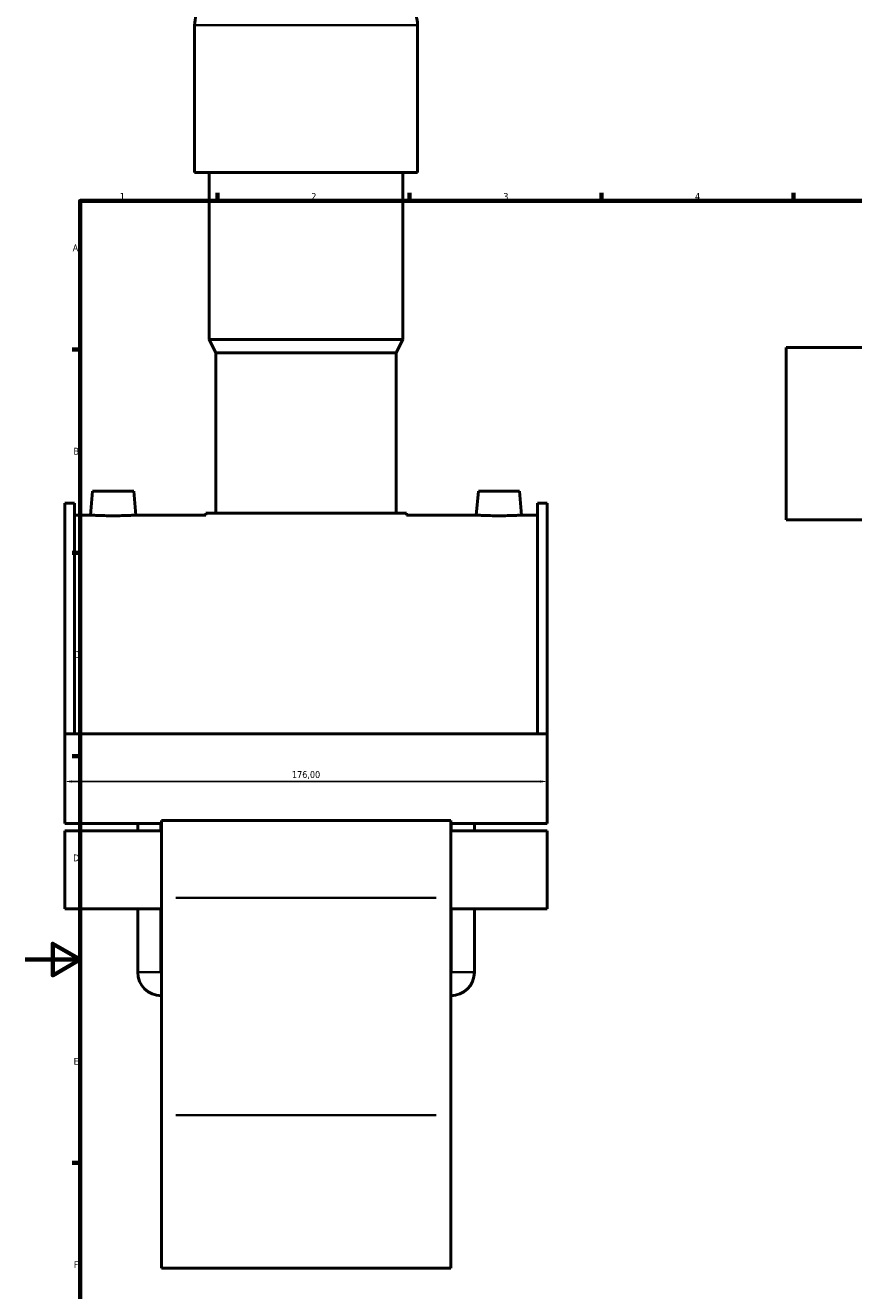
# Model space of a CAD drawing. Header units: millimetres. Extents: x 0 to 1027, y -235 to 1226.
# Tile 2 of 8: x 0 to 302, y 176 to 638. Entities that reach past the tile are written whole.
import ezdxf

# ---------------------------------------------------------------- set-up
doc = ezdxf.new("R2010")
doc.units = ezdxf.units.MM
for name, color, linetype, lineweight in [('Border (ISO)', 7, 'Continuous', 70), ('Dimension (ISO)', 7, 'Continuous', 25), ('Visible (ISO)', 7, 'Continuous', 50), ('Visible Narrow (ISO)', 7, 'Continuous', 35)]:
    doc.layers.add(name, color=color, linetype=linetype, lineweight=lineweight)
doc.styles.add('Note Text (ISO)', font='tahoma.ttf')
doc.dimstyles.new('Default (ISO)', dxfattribs={"dimtxt": 2.5, "dimasz": 2.5, "dimexe": 3.175, "dimexo": 0, "dimgap": 0.762, "dimtad": 1, "dimrnd": 1e-08, "dimzin": 0, "dimtxsty": 'Note Text (ISO)', "dimcen": 0.09, "dimdle": 10, "dimclrd": 256, "dimclre": 256, "dimclrt": 232, "dimazin": 0, "dimtfac": 1.40208, "dimtmove": 0, "dimatfit": 3, "dimfxl": 1, "dimtolj": 1, "dimtzin": 0, "dimlwd": -1, "dimlwe": -1, "dimarcsym": 0})

# ---------------------------------------------------------------- blocks, each defined once
blk = doc.blocks.new('Borders Default Border')
at = {"layer": 'Border (ISO)'}
for p, q in [((70.08, 574), (70.08, 576.9)), ((140.17, 574), (140.17, 576.9)), ((210.25, 574), (210.25, 576.9)), ((280.33, 574), (280.33, 576.9)), ((20, 519.75), (17.1, 519.75)), ((20, 445.5), (17.1, 445.5)), ((20, 371.25), (17.1, 371.25)), ((20, 222.75), (17.1, 222.75))]:
    blk.add_line(p, q, dxfattribs=at)
at = {"layer": 'Border (ISO)', "flags": 128}
for points in [[(20, 20), (20, 574), (821, 574), (821, 20), (20, 20)], [(0, 297), (20, 297), (10, 302.77), (10, 291.23), (20, 297)]]:
    blk.add_lwpolyline(points, dxfattribs=at)
at = {"layer": 'Border (ISO)', "color": 232, "true_color": 0xca0064, "char_height": 2.5, "attachment_point": 7, "style": 'Note Text (ISO)'}
for s, insert in [('1', (34.48, 574.4)), ('2', (104.37, 574.4)), ('3', (174.43, 574.35)), ('4', (244.42, 574.4)), ('A', (17.29, 555.62)), ('B', (17.59, 481.37)), ('C', (17.43, 407.08)), ('D', (17.43, 332.88)), ('E', (17.64, 258.63)), ('F', (17.7, 184.38))]:
    blk.add_mtext(s, dxfattribs=dict(at, insert=insert))
blk = doc.blocks.new('*D14')
at = {"layer": 'Defpoints', "color": 0, "transparency": 16777216}
for p in [(14.46, 363.05), (14.46, 362.03), (190.46, 363.05)]:
    blk.add_point(p, dxfattribs=at)
at = {"layer": 'Dimension (ISO)', "transparency": 16777216}
for p, q in [((14.46, 363.05), (14.46, 358.85)), ((187.96, 362.03), (16.96, 362.03)), ((190.46, 363.05), (190.46, 358.85))]:
    blk.add_line(p, q, dxfattribs=at)
for points in [[(16.96, 362.44), (16.96, 361.61), (14.46, 362.03)], [(187.96, 362.44), (187.96, 361.61), (190.46, 362.03)]]:
    blk.add_solid(points, dxfattribs=at)
at = {"layer": 'Dimension (ISO)', "color": 232, "true_color": 0xca0064, "transparency": 16777216, "insert": (102.46, 364.37), "char_height": 2.5, "attachment_point": 5, "style": 'Note Text (ISO)'}
blk.add_mtext('\\A1;176,00', dxfattribs=at)

msp = doc.modelspace()

# ---------------------------------------------------------------- linework, layer by layer
at = {"layer": 'Visible (ISO)'}
for p, q in [((61.792, 584.432), (61.792, 638.112)), ((143.125, 584.432), (143.125, 638.112)), ((143.125, 584.432), (61.792, 584.432)), ((67.079, 523.432), (67.079, 584.432)), ((137.839, 523.432), (137.839, 584.432)), ((137.839, 523.432), (67.079, 523.432)), ((69.519, 518.552), (67.079, 523.432)), ((135.399, 518.552), (137.839, 523.432)), ((135.399, 518.552), (69.519, 518.552)), ((69.519, 459.992), (69.519, 518.552)), ((135.399, 459.992), (135.399, 518.552)), ((277.654, 457.532), (277.654, 520.532)), ((277.654, 520.532), (429.724, 520.532)), ((24.559, 468.032), (23.793, 459.282)), ((39.559, 468.032), (24.559, 468.032)), ((39.559, 468.032), (40.324, 459.282)), ((165.359, 468.032), (164.593, 459.282)), ((165.359, 468.032), (180.359, 468.032)), ((180.359, 468.032), (181.124, 459.282)), ((14.459, 463.669), (14.459, 379.398)), ((14.459, 463.669), (17.979, 463.669)), ((17.979, 379.398), (17.979, 463.669)), ((186.939, 379.398), (186.939, 463.669)), ((186.939, 463.669), (190.459, 463.669)), ((190.459, 463.669), (190.459, 379.398)), ((23.793, 459.282), (17.979, 459.282)), ((65.859, 459.282), (40.324, 459.282)), ((139.059, 459.992), (65.859, 459.992)), ((65.859, 459.282), (65.859, 459.992)), ((139.059, 459.282), (139.059, 459.992)), ((164.593, 459.282), (139.059, 459.282)), ((186.939, 459.282), (181.124, 459.282)), ((277.654, 457.532), (421.093, 457.532)), ((14.459, 379.398), (14.459, 346.706)), ((190.459, 379.398), (14.459, 379.398)), ((190.459, 346.706), (190.459, 379.398)), ((49.659, 346.706), (14.459, 346.706)), ((41.009, 343.986), (41.009, 346.706)), ((49.509, 343.986), (49.509, 346.706)), ((49.659, 347.736), (49.659, 319.587)), ((155.259, 347.736), (49.659, 347.736)), ((155.259, 319.587), (155.259, 347.736)), ((190.459, 346.706), (155.259, 346.706)), ((155.409, 343.986), (155.409, 346.706)), ((163.909, 343.986), (163.909, 346.706)), ((14.459, 343.986), (14.459, 315.524)), ((49.659, 343.986), (14.459, 343.986)), ((190.459, 343.986), (155.259, 343.986)), ((190.459, 315.524), (190.459, 343.986)), ((49.659, 240.222), (49.659, 319.587)), ((155.259, 319.587), (155.259, 240.222)), ((49.659, 315.524), (14.459, 315.524)), ((41.009, 292.432), (41.009, 315.524)), ((49.509, 292.432), (49.509, 315.524)), ((190.459, 315.524), (155.259, 315.524)), ((155.409, 292.432), (155.409, 315.524)), ((163.909, 292.432), (163.909, 315.524)), ((49.659, 240.222), (49.659, 184.282)), ((155.259, 184.282), (155.259, 240.222)), ((155.259, 184.282), (49.659, 184.282))]:
    msp.add_line(p, q, dxfattribs=at)
for centre, radius, start, end in [((75.374, 638.112), 13.582, 147.38758, 180), ((129.543, 638.112), 13.582, 0, 32.61242), ((49.659, 292.432), 8.65, 180, 270), ((49.659, 292.432), 0.15, 180, 270), ((155.259, 292.432), 8.65, 270, 0), ((155.259, 292.432), 0.15, 270, 0)]:
    msp.add_arc(centre, radius, start, end, dxfattribs=at)
for points, knots in [([(32.059, 459.047), (31.019, 459.047), (29.91, 459.059), (27.872, 459.104), (26.943, 459.135), (25.477, 459.194), (24.842, 459.225), (24, 459.27), (23.793, 459.282), (23.793, 459.282)], [2.494482, 2.494482, 2.494482, 2.494482, 2.8063807, 2.8063807, 3.1182794, 3.1182794, 3.4300012, 3.4300012, 3.741723, 3.741723, 3.741723, 3.741723]), ([(40.324, 459.282), (40.324, 459.282), (40.117, 459.27), (39.275, 459.225), (38.641, 459.194), (37.174, 459.135), (36.245, 459.104), (34.207, 459.059), (33.098, 459.047), (32.059, 459.047)], [6.236205, 6.236205, 6.236205, 6.236205, 6.5479268, 6.5479268, 6.8596485, 6.8596485, 7.1715473, 7.1715473, 7.483446, 7.483446, 7.483446, 7.483446]), ([(172.859, 459.047), (171.819, 459.047), (170.71, 459.059), (168.672, 459.104), (167.743, 459.135), (166.277, 459.194), (165.642, 459.225), (164.8, 459.27), (164.593, 459.282), (164.593, 459.282)], [0, 0, 0, 0, 0.3118987, 0.3118987, 0.6237974, 0.6237974, 0.9355192, 0.9355192, 1.247241, 1.247241, 1.247241, 1.247241]), ([(181.124, 459.282), (181.124, 459.282), (180.917, 459.27), (180.075, 459.225), (179.441, 459.194), (177.974, 459.135), (177.045, 459.104), (175.007, 459.059), (173.898, 459.047), (172.859, 459.047)], [3.741723, 3.741723, 3.741723, 3.741723, 4.0534448, 4.0534448, 4.3651665, 4.3651665, 4.6770653, 4.6770653, 4.988964, 4.988964, 4.988964, 4.988964])]:
    msp.add_open_spline(points, degree=3, knots=knots, dxfattribs=at)
at = {"layer": 'Visible Narrow (ISO)'}
for p, q in [((142.625, 638.112), (62.293, 638.112)), ((149.979, 319.587), (54.939, 319.587)), ((41.061, 292.432), (49.456, 292.432)), ((163.856, 292.432), (155.461, 292.432)), ((149.979, 240.222), (54.939, 240.222))]:
    msp.add_line(p, q, dxfattribs=at)

# ---------------------------------------------------------------- block references
msp.add_blockref('Borders Default Border', (0, 0))

# ---------------------------------------------------------------- dimensions: what is measured, and where the dimension line sits
at = {"layer": 'Dimension (ISO)'}
dim = msp.add_linear_dim(base=(14.459, 362.027), p1=(190.459, 363.052), p2=(14.459, 363.052), dimstyle='Default (ISO)', override={"dimtofl": 0, "dimatfit": 1}, dxfattribs=at)
dim.commit()
dim.dimension.update_dxf_attribs({"geometry": '*D14', "text_midpoint": (102.459, 364.374)})

doc.saveas('drawing.dxf')
